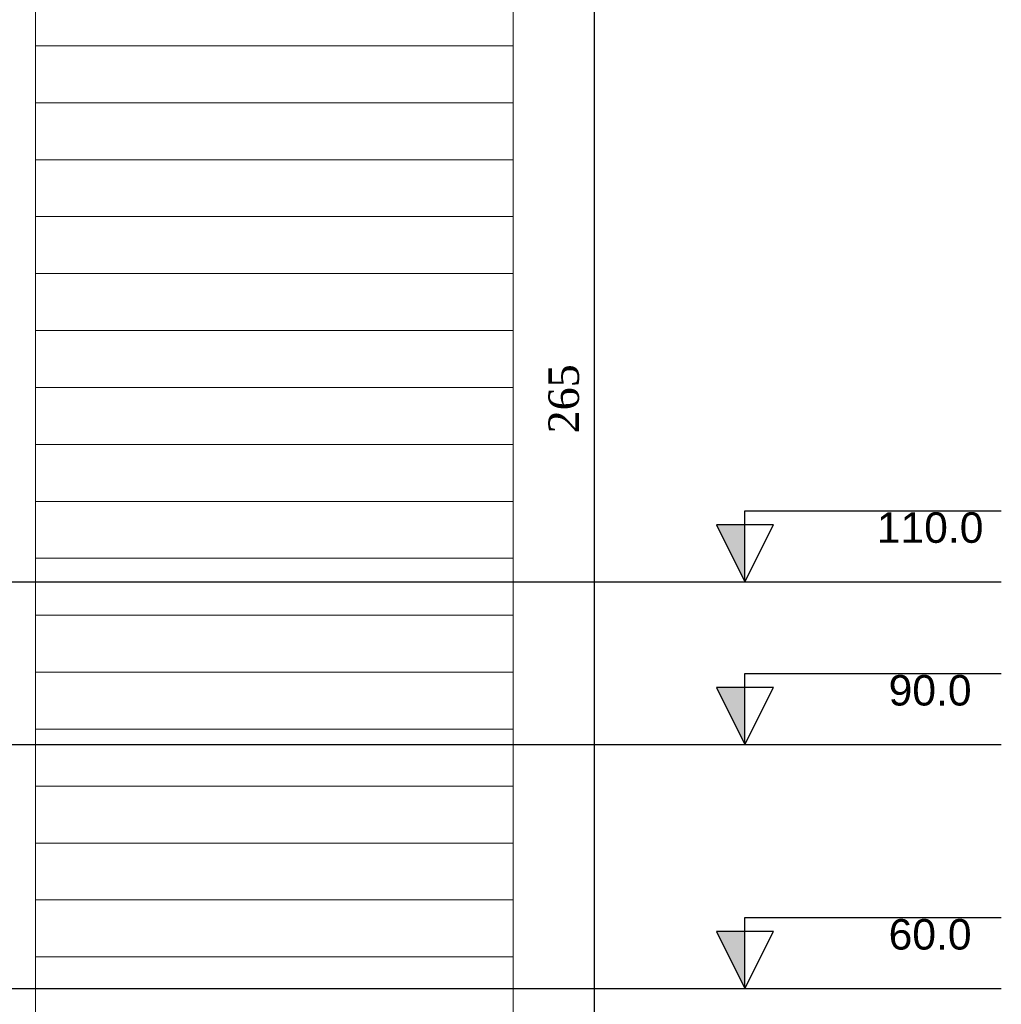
# Model space of a CAD drawing. Header units: millimetres. Extents: x -16331 to -10174, y -4135 to -3584.
# Tile 203 of 256: x -10298.28 to -10293.45, y -4018.49 to -4013.65. Entities that reach past the tile are written whole.
import ezdxf

# ---------------------------------------------------------------- set-up
doc = ezdxf.new("R2010")
doc.units = ezdxf.units.MM
for name, color, linetype, lineweight in [('DI-Cotas', 9, 'Continuous', 5), ('DI-Elementos externos em vista', 9, 'Continuous', 5), ('IFC-IfcDoor-Contorno', 250, 'Continuous', 5)]:
    doc.layers.add(name, color=color, linetype=linetype, lineweight=lineweight)
doc.layers.add('DI-Eixos', color=7, linetype='Continuous')
doc.layers.add('DI-Níveis', color=7, linetype='Continuous')
doc.styles.add('Arial', font='arial.ttf', dxfattribs={"height": 100})
doc.styles.add('TimesNewRoman', font='times.ttf')
doc.dimstyles.new('UM_25.000000', dxfattribs={"dimtxt": 0.18, "dimasz": 0.1, "dimexe": 0.1, "dimexo": 0.2, "dimgap": 0, "dimtad": 1, "dimtih": 1, "dimtoh": 1, "dimdec": 1, "dimlfac": 25, "dimzin": 0, "dimdsep": 46, "dimtxsty": 'Standard', "dimblk": 'CLOSED', "dimblk1": 'CLOSED', "dimblk2": 'CLOSED', "dimcen": 0.09, "dimdle": 0.1, "dimadec": 1, "dimazin": 2, "dimtfac": 1, "dimtdec": 4, "dimtofl": 0, "dimtmove": 0, "dimatfit": 3, "dimldrblk": 'CLOSED', "dimfxl": 1, "dimtolj": 1, "dimarcsym": 0})

# ---------------------------------------------------------------- blocks, each defined once
blk = doc.blocks.new('_Dot')
at = {"color": 0, "linetype": 'ByBlock', "lineweight": -2}
blk.add_line((-0.5, 0), (-1, 0), dxfattribs=at)
at = {"color": 0, "linetype": 'ByBlock', "const_width": 0.5}
blk.add_lwpolyline([(-0.25, 0, 1), (0.25, 0, 1)], format="xyb", close=True, dxfattribs=at)
blk = doc.blocks.new('*D226')
at = {"layer": 'Defpoints', "color": 0, "transparency": 16777216}
for p in [(-10295.4539, -4010.21), (-10295.4539, -4010.21), (-10295.4539, -4020.81)]:
    blk.add_point(p, dxfattribs=at)
at = {"layer": 'DI-Cotas', "color": 0, "lineweight": -2, "transparency": 16777216}
blk.add_line((-10295.4539, -4020.71), (-10295.4539, -4010.31), dxfattribs=at)
at = {"layer": 'DI-Cotas', "color": 0, "lineweight": -2, "transparency": 16777216, "xscale": 0.1, "yscale": 0.1, "zscale": 0.1}
for p, rotation in [((-10295.4539, -4010.21), 90), ((-10295.4539, -4020.81), 270)]:
    blk.add_blockref('_Dot', p, dxfattribs=dict(at, rotation=rotation))
at = {"layer": 'DI-Cotas', "transparency": 16777216, "insert": (-10295.6039, -4015.51), "char_height": 0.15, "attachment_point": 5, "rotation": 90, "style": 'TimesNewRoman'}
blk.add_mtext('\\A1;265', dxfattribs=at)

msp = doc.modelspace()

# ---------------------------------------------------------------- hatches: boundary and pattern name
at = {"layer": 'DI-Níveis', "linetype": 'Continuous'}
for points in [[(-10294.7139, -4016.41), (-10294.7139, -4016.13), (-10294.8539, -4016.13)], [(-10294.7139, -4017.21), (-10294.7139, -4016.93), (-10294.8539, -4016.93)], [(-10294.7139, -4018.41), (-10294.7139, -4018.13), (-10294.8539, -4018.13)]]:
    msp.add_hatch(color=7, dxfattribs=at).paths.add_polyline_path(points)

# ---------------------------------------------------------------- linework, layer by layer
at = {"layer": 'DI-Eixos'}
for p, q in [((-10313.8084, -4016.41), (-10293.4539, -4016.41)), ((-10313.8084, -4017.21), (-10293.4539, -4017.21)), ((-10313.8084, -4018.41), (-10293.4539, -4018.41))]:
    msp.add_line(p, q, dxfattribs=at)
at = {"layer": 'DI-Elementos externos em vista'}
for p, q in [((-10298.2008, -4014.3341), (-10298.2008, -4012.7059)), ((-10298.2008, -4013.5696), (-10298.2008, -4013.7096)), ((-10295.8539, -4013.7096), (-10295.8539, -4013.6015)), ((-10298.2008, -4013.7096), (-10298.2008, -4013.7741)), ((-10295.8539, -4013.7243), (-10295.8539, -4013.7096)), ((-10295.8539, -4013.7741), (-10295.8539, -4013.7243)), ((-10298.2008, -4013.7741), (-10295.8539, -4013.7741)), ((-10298.2008, -4013.7741), (-10298.2008, -4013.8496)), ((-10295.8539, -4013.7741), (-10298.2008, -4013.7741)), ((-10295.8539, -4013.7913), (-10295.8539, -4013.7741)), ((-10295.8539, -4013.8496), (-10295.8539, -4013.7913)), ((-10298.2008, -4013.8496), (-10298.2008, -4013.9896)), ((-10295.8539, -4013.8815), (-10295.8539, -4013.8496)), ((-10295.8539, -4013.9896), (-10295.8539, -4013.8815)), ((-10298.2008, -4013.9896), (-10298.2008, -4014.0541)), ((-10295.8539, -4014.0043), (-10295.8539, -4013.9896)), ((-10295.8539, -4014.0541), (-10295.8539, -4014.0043)), ((-10298.2008, -4014.0541), (-10295.8539, -4014.0541)), ((-10298.2008, -4014.0541), (-10298.2008, -4014.1296)), ((-10295.8539, -4014.0541), (-10298.2008, -4014.0541)), ((-10295.8539, -4014.0713), (-10295.8539, -4014.0541)), ((-10295.8539, -4014.1296), (-10295.8539, -4014.0713)), ((-10298.2008, -4014.1296), (-10298.2008, -4014.2696)), ((-10295.8539, -4014.1615), (-10295.8539, -4014.1296)), ((-10295.8539, -4014.2696), (-10295.8539, -4014.1615)), ((-10298.2008, -4014.2696), (-10298.2008, -4014.3341)), ((-10295.8539, -4014.2843), (-10295.8539, -4014.2696)), ((-10295.8539, -4014.3341), (-10295.8539, -4014.2843)), ((-10298.2008, -4014.6141), (-10298.2008, -4014.3341)), ((-10298.2008, -4014.3341), (-10295.8539, -4014.3341)), ((-10298.2008, -4014.3341), (-10298.2008, -4014.4096)), ((-10295.8539, -4014.3341), (-10298.2008, -4014.3341)), ((-10295.8539, -4014.3513), (-10295.8539, -4014.3341)), ((-10295.8539, -4014.4096), (-10295.8539, -4014.3513)), ((-10298.2008, -4014.4096), (-10298.2008, -4014.5496)), ((-10295.8539, -4014.4415), (-10295.8539, -4014.4096)), ((-10295.8539, -4014.5496), (-10295.8539, -4014.4415)), ((-10298.2008, -4014.5496), (-10298.2008, -4014.6141)), ((-10295.8539, -4014.5643), (-10295.8539, -4014.5496)), ((-10295.8539, -4014.6141), (-10295.8539, -4014.5643)), ((-10298.2008, -4014.8941), (-10298.2008, -4014.6141)), ((-10298.2008, -4014.6141), (-10295.8539, -4014.6141)), ((-10298.2008, -4014.6141), (-10298.2008, -4014.6896)), ((-10295.8539, -4014.6141), (-10298.2008, -4014.6141)), ((-10295.8539, -4014.6313), (-10295.8539, -4014.6141)), ((-10295.8539, -4014.6896), (-10295.8539, -4014.6313)), ((-10298.2008, -4014.6896), (-10298.2008, -4014.8296)), ((-10295.8539, -4014.7215), (-10295.8539, -4014.6896)), ((-10295.8539, -4014.8296), (-10295.8539, -4014.7215)), ((-10298.2008, -4014.8296), (-10298.2008, -4014.8941)), ((-10295.8539, -4014.8443), (-10295.8539, -4014.8296)), ((-10295.8539, -4014.8941), (-10295.8539, -4014.8443)), ((-10298.2008, -4015.1741), (-10298.2008, -4014.8941)), ((-10298.2008, -4014.8941), (-10295.8539, -4014.8941)), ((-10298.2008, -4014.8941), (-10298.2008, -4014.9696)), ((-10295.8539, -4014.8941), (-10298.2008, -4014.8941)), ((-10295.8539, -4014.9113), (-10295.8539, -4014.8941)), ((-10295.8539, -4014.9696), (-10295.8539, -4014.9113)), ((-10298.2008, -4014.9696), (-10298.2008, -4015.1096)), ((-10295.8539, -4015.0015), (-10295.8539, -4014.9696)), ((-10295.8539, -4015.1096), (-10295.8539, -4015.0015)), ((-10298.2008, -4015.1096), (-10298.2008, -4015.1741)), ((-10295.8539, -4015.1243), (-10295.8539, -4015.1096)), ((-10295.8539, -4015.1741), (-10295.8539, -4015.1243)), ((-10298.2008, -4015.4541), (-10298.2008, -4015.1741)), ((-10298.2008, -4015.1741), (-10295.8539, -4015.1741)), ((-10298.2008, -4015.1741), (-10298.2008, -4015.2496)), ((-10295.8539, -4015.1741), (-10298.2008, -4015.1741)), ((-10295.8539, -4015.1913), (-10295.8539, -4015.1741)), ((-10295.8539, -4015.2496), (-10295.8539, -4015.1913)), ((-10298.2008, -4015.2496), (-10298.2008, -4015.3896)), ((-10295.8539, -4015.2815), (-10295.8539, -4015.2496)), ((-10295.8539, -4015.3896), (-10295.8539, -4015.2815)), ((-10298.2008, -4015.3896), (-10298.2008, -4015.4541)), ((-10295.8539, -4015.4043), (-10295.8539, -4015.3896)), ((-10295.8539, -4015.4541), (-10295.8539, -4015.4043)), ((-10298.2008, -4015.7341), (-10298.2008, -4015.4541)), ((-10298.2008, -4015.4541), (-10295.8539, -4015.4541)), ((-10298.2008, -4015.4541), (-10298.2008, -4015.5296)), ((-10295.8539, -4015.4541), (-10298.2008, -4015.4541)), ((-10295.8539, -4015.4713), (-10295.8539, -4015.4541)), ((-10295.8539, -4015.5296), (-10295.8539, -4015.4713)), ((-10298.2008, -4015.5296), (-10298.2008, -4015.6696)), ((-10295.8539, -4015.5615), (-10295.8539, -4015.5296)), ((-10295.8539, -4015.6696), (-10295.8539, -4015.5615)), ((-10298.2008, -4015.6696), (-10298.2008, -4015.7341)), ((-10295.8539, -4015.6843), (-10295.8539, -4015.6696)), ((-10295.8539, -4015.7341), (-10295.8539, -4015.6843)), ((-10298.2008, -4016.0141), (-10298.2008, -4015.7341)), ((-10298.2008, -4015.7341), (-10295.8539, -4015.7341)), ((-10298.2008, -4015.7341), (-10298.2008, -4015.8096)), ((-10295.8539, -4015.7341), (-10298.2008, -4015.7341)), ((-10295.8539, -4015.7513), (-10295.8539, -4015.7341)), ((-10295.8539, -4015.8096), (-10295.8539, -4015.7513)), ((-10298.2008, -4015.8096), (-10298.2008, -4015.9496)), ((-10295.8539, -4015.8415), (-10295.8539, -4015.8096)), ((-10295.8539, -4015.9496), (-10295.8539, -4015.8415)), ((-10298.2008, -4015.9496), (-10298.2008, -4016.0141)), ((-10295.8539, -4015.9643), (-10295.8539, -4015.9496)), ((-10295.8539, -4016.0141), (-10295.8539, -4015.9643)), ((-10298.2008, -4016.2941), (-10298.2008, -4016.0141)), ((-10298.2008, -4016.0141), (-10295.8539, -4016.0141)), ((-10298.2008, -4016.0141), (-10298.2008, -4016.0896)), ((-10295.8539, -4016.0141), (-10298.2008, -4016.0141)), ((-10295.8539, -4016.0313), (-10295.8539, -4016.0141)), ((-10295.8539, -4016.0896), (-10295.8539, -4016.0313)), ((-10298.2008, -4016.0896), (-10298.2008, -4016.2296)), ((-10295.8539, -4016.1215), (-10295.8539, -4016.0896)), ((-10295.8539, -4016.2296), (-10295.8539, -4016.1215)), ((-10298.2008, -4016.2296), (-10298.2008, -4016.2941)), ((-10295.8539, -4016.2443), (-10295.8539, -4016.2296)), ((-10295.8539, -4016.2941), (-10295.8539, -4016.2443)), ((-10298.2008, -4016.5741), (-10298.2008, -4016.2941)), ((-10298.2008, -4016.2941), (-10295.8539, -4016.2941)), ((-10298.2008, -4016.2941), (-10298.2008, -4016.3696)), ((-10295.8539, -4016.2941), (-10298.2008, -4016.2941)), ((-10295.8539, -4016.3113), (-10295.8539, -4016.2941)), ((-10295.8539, -4016.3696), (-10295.8539, -4016.3113)), ((-10298.2008, -4016.3696), (-10298.2008, -4016.5096)), ((-10295.8539, -4016.4015), (-10295.8539, -4016.3696)), ((-10295.8539, -4016.5096), (-10295.8539, -4016.4015)), ((-10298.2008, -4016.5096), (-10298.2008, -4016.5741)), ((-10295.8539, -4016.5243), (-10295.8539, -4016.5096)), ((-10295.8539, -4016.5741), (-10295.8539, -4016.5243)), ((-10298.2008, -4016.8541), (-10298.2008, -4016.5741)), ((-10298.2008, -4016.5741), (-10295.8539, -4016.5741)), ((-10298.2008, -4016.5741), (-10298.2008, -4016.6496)), ((-10295.8539, -4016.5741), (-10298.2008, -4016.5741)), ((-10295.8539, -4016.5913), (-10295.8539, -4016.5741)), ((-10295.8539, -4016.6496), (-10295.8539, -4016.5913)), ((-10298.2008, -4016.6496), (-10298.2008, -4016.7896)), ((-10295.8539, -4016.6815), (-10295.8539, -4016.6496)), ((-10295.8539, -4016.7896), (-10295.8539, -4016.6815)), ((-10298.2008, -4016.7896), (-10298.2008, -4016.8541)), ((-10295.8539, -4016.8043), (-10295.8539, -4016.7896)), ((-10295.8539, -4016.8541), (-10295.8539, -4016.8043)), ((-10298.2008, -4017.1341), (-10298.2008, -4016.8541)), ((-10298.2008, -4016.8541), (-10295.8539, -4016.8541)), ((-10298.2008, -4016.8541), (-10298.2008, -4016.9296)), ((-10295.8539, -4016.8541), (-10298.2008, -4016.8541)), ((-10295.8539, -4016.8713), (-10295.8539, -4016.8541)), ((-10295.8539, -4016.9296), (-10295.8539, -4016.8713)), ((-10298.2008, -4016.9296), (-10298.2008, -4017.0696)), ((-10295.8539, -4016.9615), (-10295.8539, -4016.9296)), ((-10295.8539, -4017.0696), (-10295.8539, -4016.9615)), ((-10298.2008, -4017.0696), (-10298.2008, -4017.1341)), ((-10295.8539, -4017.0843), (-10295.8539, -4017.0696)), ((-10295.8539, -4017.1341), (-10295.8539, -4017.0843)), ((-10298.2008, -4017.4141), (-10298.2008, -4017.1341)), ((-10298.2008, -4017.1341), (-10295.8539, -4017.1341)), ((-10298.2008, -4017.1341), (-10298.2008, -4017.2096)), ((-10295.8539, -4017.1341), (-10298.2008, -4017.1341)), ((-10295.8539, -4017.1513), (-10295.8539, -4017.1341)), ((-10295.8539, -4017.2096), (-10295.8539, -4017.1513)), ((-10298.2008, -4017.2096), (-10298.2008, -4017.3496)), ((-10295.8539, -4017.2415), (-10295.8539, -4017.2096)), ((-10295.8539, -4017.3496), (-10295.8539, -4017.2415)), ((-10298.2008, -4017.3496), (-10298.2008, -4017.4141)), ((-10295.8539, -4017.3643), (-10295.8539, -4017.3496)), ((-10295.8539, -4017.4141), (-10295.8539, -4017.3643)), ((-10298.2008, -4017.6941), (-10298.2008, -4017.4141)), ((-10298.2008, -4017.4141), (-10295.8539, -4017.4141)), ((-10298.2008, -4017.4141), (-10298.2008, -4017.4896)), ((-10295.8539, -4017.4141), (-10298.2008, -4017.4141)), ((-10295.8539, -4017.4313), (-10295.8539, -4017.4141)), ((-10295.8539, -4017.4896), (-10295.8539, -4017.4313)), ((-10298.2008, -4017.4896), (-10298.2008, -4017.6296)), ((-10295.8539, -4017.5215), (-10295.8539, -4017.4896)), ((-10295.8539, -4017.6296), (-10295.8539, -4017.5215)), ((-10298.2008, -4017.6296), (-10298.2008, -4017.6941)), ((-10295.8539, -4017.6443), (-10295.8539, -4017.6296)), ((-10295.8539, -4017.6941), (-10295.8539, -4017.6443)), ((-10298.2008, -4017.9741), (-10298.2008, -4017.6941)), ((-10298.2008, -4017.6941), (-10295.8539, -4017.6941)), ((-10298.2008, -4017.6941), (-10298.2008, -4017.7696)), ((-10295.8539, -4017.6941), (-10298.2008, -4017.6941)), ((-10295.8539, -4017.7113), (-10295.8539, -4017.6941)), ((-10295.8539, -4017.7696), (-10295.8539, -4017.7113)), ((-10298.2008, -4017.7696), (-10298.2008, -4017.9096)), ((-10295.8539, -4017.8015), (-10295.8539, -4017.7696)), ((-10295.8539, -4017.9096), (-10295.8539, -4017.8015)), ((-10298.2008, -4017.9096), (-10298.2008, -4017.9741)), ((-10295.8539, -4017.9243), (-10295.8539, -4017.9096)), ((-10295.8539, -4017.9741), (-10295.8539, -4017.9243)), ((-10298.2008, -4018.2541), (-10298.2008, -4017.9741)), ((-10298.2008, -4017.9741), (-10295.8539, -4017.9741)), ((-10298.2008, -4017.9741), (-10298.2008, -4018.0496)), ((-10295.8539, -4017.9741), (-10298.2008, -4017.9741)), ((-10295.8539, -4017.9913), (-10295.8539, -4017.9741)), ((-10295.8539, -4018.0496), (-10295.8539, -4017.9913)), ((-10298.2008, -4018.0496), (-10298.2008, -4018.1896)), ((-10295.8539, -4018.0815), (-10295.8539, -4018.0496)), ((-10295.8539, -4018.1896), (-10295.8539, -4018.0815)), ((-10298.2008, -4018.1896), (-10298.2008, -4018.2541)), ((-10295.8539, -4018.2043), (-10295.8539, -4018.1896)), ((-10295.8539, -4018.2541), (-10295.8539, -4018.2043)), ((-10298.2008, -4018.5341), (-10298.2008, -4018.2541)), ((-10298.2008, -4018.2541), (-10295.8539, -4018.2541)), ((-10298.2008, -4018.2541), (-10298.2008, -4018.3296)), ((-10295.8539, -4018.2541), (-10298.2008, -4018.2541)), ((-10295.8539, -4018.2713), (-10295.8539, -4018.2541)), ((-10295.8539, -4018.3296), (-10295.8539, -4018.2713)), ((-10298.2008, -4018.3296), (-10298.2008, -4018.4696)), ((-10295.8539, -4018.3615), (-10295.8539, -4018.3296)), ((-10295.8539, -4018.4696), (-10295.8539, -4018.3615)), ((-10298.2008, -4018.4696), (-10298.2008, -4018.5341)), ((-10295.8539, -4018.4843), (-10295.8539, -4018.4696)), ((-10295.8539, -4018.5341), (-10295.8539, -4018.4843))]:
    msp.add_line(p, q, dxfattribs=at)
at = {"layer": 'DI-Níveis'}
for points in [[(-10294.7139, -4016.41), (-10294.5739, -4016.13), (-10294.8539, -4016.13), (-10294.7139, -4016.41), (-10294.7139, -4016.06), (-10293.4539, -4016.06)], [(-10294.7139, -4016.41), (-10294.7139, -4016.13), (-10294.8539, -4016.13), (-10294.7139, -4016.41)], [(-10294.7139, -4017.21), (-10294.5739, -4016.93), (-10294.8539, -4016.93), (-10294.7139, -4017.21), (-10294.7139, -4016.86), (-10293.4539, -4016.86)], [(-10294.7139, -4017.21), (-10294.7139, -4016.93), (-10294.8539, -4016.93), (-10294.7139, -4017.21)], [(-10294.7139, -4018.41), (-10294.5739, -4018.13), (-10294.8539, -4018.13), (-10294.7139, -4018.41), (-10294.7139, -4018.06), (-10293.4539, -4018.06)], [(-10294.7139, -4018.41), (-10294.7139, -4018.13), (-10294.8539, -4018.13), (-10294.7139, -4018.41)]]:
    msp.add_lwpolyline(points, dxfattribs=at)
at = {"layer": 'IFC-IfcDoor-Contorno', "lineweight": 5}
for p, q in [((-10298.2008, -4014.3341), (-10298.2008, -4012.7059)), ((-10298.2008, -4013.5696), (-10298.2008, -4013.7096)), ((-10295.8539, -4013.7096), (-10295.8539, -4013.6015)), ((-10298.2008, -4013.7096), (-10298.2008, -4013.7741)), ((-10295.8539, -4013.7243), (-10295.8539, -4013.7096)), ((-10295.8539, -4013.7741), (-10295.8539, -4013.7243)), ((-10298.2008, -4013.7741), (-10295.8539, -4013.7741)), ((-10298.2008, -4013.7741), (-10298.2008, -4013.8496)), ((-10295.8539, -4013.7741), (-10298.2008, -4013.7741)), ((-10295.8539, -4013.7913), (-10295.8539, -4013.7741)), ((-10295.8539, -4013.8496), (-10295.8539, -4013.7913)), ((-10298.2008, -4013.8496), (-10298.2008, -4013.9896)), ((-10295.8539, -4013.8815), (-10295.8539, -4013.8496)), ((-10295.8539, -4013.9896), (-10295.8539, -4013.8815)), ((-10298.2008, -4013.9896), (-10298.2008, -4014.0541)), ((-10295.8539, -4014.0043), (-10295.8539, -4013.9896)), ((-10295.8539, -4014.0541), (-10295.8539, -4014.0043)), ((-10298.2008, -4014.0541), (-10295.8539, -4014.0541)), ((-10298.2008, -4014.0541), (-10298.2008, -4014.1296)), ((-10295.8539, -4014.0541), (-10298.2008, -4014.0541)), ((-10295.8539, -4014.0713), (-10295.8539, -4014.0541)), ((-10295.8539, -4014.1296), (-10295.8539, -4014.0713)), ((-10298.2008, -4014.1296), (-10298.2008, -4014.2696)), ((-10295.8539, -4014.1615), (-10295.8539, -4014.1296)), ((-10295.8539, -4014.2696), (-10295.8539, -4014.1615)), ((-10298.2008, -4014.2696), (-10298.2008, -4014.3341)), ((-10295.8539, -4014.2843), (-10295.8539, -4014.2696)), ((-10295.8539, -4014.3341), (-10295.8539, -4014.2843)), ((-10298.2008, -4014.6141), (-10298.2008, -4014.3341)), ((-10298.2008, -4014.3341), (-10295.8539, -4014.3341)), ((-10298.2008, -4014.3341), (-10298.2008, -4014.4096)), ((-10295.8539, -4014.3341), (-10298.2008, -4014.3341)), ((-10295.8539, -4014.3513), (-10295.8539, -4014.3341)), ((-10295.8539, -4014.4096), (-10295.8539, -4014.3513)), ((-10298.2008, -4014.4096), (-10298.2008, -4014.5496)), ((-10295.8539, -4014.4415), (-10295.8539, -4014.4096)), ((-10295.8539, -4014.5496), (-10295.8539, -4014.4415)), ((-10298.2008, -4014.5496), (-10298.2008, -4014.6141)), ((-10295.8539, -4014.5643), (-10295.8539, -4014.5496)), ((-10295.8539, -4014.6141), (-10295.8539, -4014.5643)), ((-10298.2008, -4014.8941), (-10298.2008, -4014.6141)), ((-10298.2008, -4014.6141), (-10295.8539, -4014.6141)), ((-10298.2008, -4014.6141), (-10298.2008, -4014.6896)), ((-10295.8539, -4014.6141), (-10298.2008, -4014.6141)), ((-10295.8539, -4014.6313), (-10295.8539, -4014.6141)), ((-10295.8539, -4014.6896), (-10295.8539, -4014.6313)), ((-10298.2008, -4014.6896), (-10298.2008, -4014.8296)), ((-10295.8539, -4014.7215), (-10295.8539, -4014.6896)), ((-10295.8539, -4014.8296), (-10295.8539, -4014.7215)), ((-10298.2008, -4014.8296), (-10298.2008, -4014.8941)), ((-10295.8539, -4014.8443), (-10295.8539, -4014.8296)), ((-10295.8539, -4014.8941), (-10295.8539, -4014.8443)), ((-10298.2008, -4015.1741), (-10298.2008, -4014.8941)), ((-10298.2008, -4014.8941), (-10295.8539, -4014.8941)), ((-10298.2008, -4014.8941), (-10298.2008, -4014.9696)), ((-10295.8539, -4014.8941), (-10298.2008, -4014.8941)), ((-10295.8539, -4014.9113), (-10295.8539, -4014.8941)), ((-10295.8539, -4014.9696), (-10295.8539, -4014.9113)), ((-10298.2008, -4014.9696), (-10298.2008, -4015.1096)), ((-10295.8539, -4015.0015), (-10295.8539, -4014.9696)), ((-10295.8539, -4015.1096), (-10295.8539, -4015.0015)), ((-10298.2008, -4015.1096), (-10298.2008, -4015.1741)), ((-10295.8539, -4015.1243), (-10295.8539, -4015.1096)), ((-10295.8539, -4015.1741), (-10295.8539, -4015.1243)), ((-10298.2008, -4015.4541), (-10298.2008, -4015.1741)), ((-10298.2008, -4015.1741), (-10295.8539, -4015.1741)), ((-10298.2008, -4015.1741), (-10298.2008, -4015.2496)), ((-10295.8539, -4015.1741), (-10298.2008, -4015.1741)), ((-10295.8539, -4015.1913), (-10295.8539, -4015.1741)), ((-10295.8539, -4015.2496), (-10295.8539, -4015.1913)), ((-10298.2008, -4015.2496), (-10298.2008, -4015.3896)), ((-10295.8539, -4015.2815), (-10295.8539, -4015.2496)), ((-10295.8539, -4015.3896), (-10295.8539, -4015.2815)), ((-10298.2008, -4015.3896), (-10298.2008, -4015.4541)), ((-10295.8539, -4015.4043), (-10295.8539, -4015.3896)), ((-10295.8539, -4015.4541), (-10295.8539, -4015.4043)), ((-10298.2008, -4015.7341), (-10298.2008, -4015.4541)), ((-10298.2008, -4015.4541), (-10295.8539, -4015.4541)), ((-10298.2008, -4015.4541), (-10298.2008, -4015.5296)), ((-10295.8539, -4015.4541), (-10298.2008, -4015.4541)), ((-10295.8539, -4015.4713), (-10295.8539, -4015.4541)), ((-10295.8539, -4015.5296), (-10295.8539, -4015.4713)), ((-10298.2008, -4015.5296), (-10298.2008, -4015.6696)), ((-10295.8539, -4015.5615), (-10295.8539, -4015.5296)), ((-10295.8539, -4015.6696), (-10295.8539, -4015.5615)), ((-10298.2008, -4015.6696), (-10298.2008, -4015.7341)), ((-10295.8539, -4015.6843), (-10295.8539, -4015.6696)), ((-10295.8539, -4015.7341), (-10295.8539, -4015.6843)), ((-10298.2008, -4016.0141), (-10298.2008, -4015.7341)), ((-10298.2008, -4015.7341), (-10295.8539, -4015.7341)), ((-10298.2008, -4015.7341), (-10298.2008, -4015.8096)), ((-10295.8539, -4015.7341), (-10298.2008, -4015.7341)), ((-10295.8539, -4015.7513), (-10295.8539, -4015.7341)), ((-10295.8539, -4015.8096), (-10295.8539, -4015.7513)), ((-10298.2008, -4015.8096), (-10298.2008, -4015.9496)), ((-10295.8539, -4015.8415), (-10295.8539, -4015.8096)), ((-10295.8539, -4015.9496), (-10295.8539, -4015.8415)), ((-10298.2008, -4015.9496), (-10298.2008, -4016.0141)), ((-10295.8539, -4015.9643), (-10295.8539, -4015.9496)), ((-10295.8539, -4016.0141), (-10295.8539, -4015.9643)), ((-10298.2008, -4016.2941), (-10298.2008, -4016.0141)), ((-10298.2008, -4016.0141), (-10295.8539, -4016.0141)), ((-10298.2008, -4016.0141), (-10298.2008, -4016.0896)), ((-10295.8539, -4016.0141), (-10298.2008, -4016.0141)), ((-10295.8539, -4016.0313), (-10295.8539, -4016.0141)), ((-10295.8539, -4016.0896), (-10295.8539, -4016.0313)), ((-10298.2008, -4016.0896), (-10298.2008, -4016.2296)), ((-10295.8539, -4016.1215), (-10295.8539, -4016.0896)), ((-10295.8539, -4016.2296), (-10295.8539, -4016.1215)), ((-10298.2008, -4016.2296), (-10298.2008, -4016.2941)), ((-10295.8539, -4016.2443), (-10295.8539, -4016.2296)), ((-10295.8539, -4016.2941), (-10295.8539, -4016.2443)), ((-10298.2008, -4016.5741), (-10298.2008, -4016.2941)), ((-10298.2008, -4016.2941), (-10295.8539, -4016.2941)), ((-10298.2008, -4016.2941), (-10298.2008, -4016.3696)), ((-10295.8539, -4016.2941), (-10298.2008, -4016.2941)), ((-10295.8539, -4016.3113), (-10295.8539, -4016.2941)), ((-10295.8539, -4016.3696), (-10295.8539, -4016.3113)), ((-10298.2008, -4016.3696), (-10298.2008, -4016.5096)), ((-10295.8539, -4016.4015), (-10295.8539, -4016.3696)), ((-10295.8539, -4016.5096), (-10295.8539, -4016.4015)), ((-10298.2008, -4016.5096), (-10298.2008, -4016.5741)), ((-10295.8539, -4016.5243), (-10295.8539, -4016.5096)), ((-10295.8539, -4016.5741), (-10295.8539, -4016.5243)), ((-10298.2008, -4016.8541), (-10298.2008, -4016.5741)), ((-10298.2008, -4016.5741), (-10295.8539, -4016.5741)), ((-10298.2008, -4016.5741), (-10298.2008, -4016.6496)), ((-10295.8539, -4016.5741), (-10298.2008, -4016.5741)), ((-10295.8539, -4016.5913), (-10295.8539, -4016.5741)), ((-10295.8539, -4016.6496), (-10295.8539, -4016.5913)), ((-10298.2008, -4016.6496), (-10298.2008, -4016.7896)), ((-10295.8539, -4016.6815), (-10295.8539, -4016.6496)), ((-10295.8539, -4016.7896), (-10295.8539, -4016.6815)), ((-10298.2008, -4016.7896), (-10298.2008, -4016.8541)), ((-10295.8539, -4016.8043), (-10295.8539, -4016.7896)), ((-10295.8539, -4016.8541), (-10295.8539, -4016.8043)), ((-10298.2008, -4017.1341), (-10298.2008, -4016.8541)), ((-10298.2008, -4016.8541), (-10295.8539, -4016.8541)), ((-10298.2008, -4016.8541), (-10298.2008, -4016.9296)), ((-10295.8539, -4016.8541), (-10298.2008, -4016.8541)), ((-10295.8539, -4016.8713), (-10295.8539, -4016.8541)), ((-10295.8539, -4016.9296), (-10295.8539, -4016.8713)), ((-10298.2008, -4016.9296), (-10298.2008, -4017.0696)), ((-10295.8539, -4016.9615), (-10295.8539, -4016.9296)), ((-10295.8539, -4017.0696), (-10295.8539, -4016.9615)), ((-10298.2008, -4017.0696), (-10298.2008, -4017.1341)), ((-10295.8539, -4017.0843), (-10295.8539, -4017.0696)), ((-10295.8539, -4017.1341), (-10295.8539, -4017.0843)), ((-10298.2008, -4017.4141), (-10298.2008, -4017.1341)), ((-10298.2008, -4017.1341), (-10295.8539, -4017.1341)), ((-10298.2008, -4017.1341), (-10298.2008, -4017.2096)), ((-10295.8539, -4017.1341), (-10298.2008, -4017.1341)), ((-10295.8539, -4017.1513), (-10295.8539, -4017.1341)), ((-10295.8539, -4017.2096), (-10295.8539, -4017.1513)), ((-10298.2008, -4017.2096), (-10298.2008, -4017.3496)), ((-10295.8539, -4017.2415), (-10295.8539, -4017.2096)), ((-10295.8539, -4017.3496), (-10295.8539, -4017.2415)), ((-10298.2008, -4017.3496), (-10298.2008, -4017.4141)), ((-10295.8539, -4017.3643), (-10295.8539, -4017.3496)), ((-10295.8539, -4017.4141), (-10295.8539, -4017.3643)), ((-10298.2008, -4017.6941), (-10298.2008, -4017.4141)), ((-10298.2008, -4017.4141), (-10295.8539, -4017.4141)), ((-10298.2008, -4017.4141), (-10298.2008, -4017.4896)), ((-10295.8539, -4017.4141), (-10298.2008, -4017.4141)), ((-10295.8539, -4017.4313), (-10295.8539, -4017.4141)), ((-10295.8539, -4017.4896), (-10295.8539, -4017.4313)), ((-10298.2008, -4017.4896), (-10298.2008, -4017.6296)), ((-10295.8539, -4017.5215), (-10295.8539, -4017.4896)), ((-10295.8539, -4017.6296), (-10295.8539, -4017.5215)), ((-10298.2008, -4017.6296), (-10298.2008, -4017.6941)), ((-10295.8539, -4017.6443), (-10295.8539, -4017.6296)), ((-10295.8539, -4017.6941), (-10295.8539, -4017.6443)), ((-10298.2008, -4017.9741), (-10298.2008, -4017.6941)), ((-10298.2008, -4017.6941), (-10295.8539, -4017.6941)), ((-10298.2008, -4017.6941), (-10298.2008, -4017.7696)), ((-10295.8539, -4017.6941), (-10298.2008, -4017.6941)), ((-10295.8539, -4017.7113), (-10295.8539, -4017.6941)), ((-10295.8539, -4017.7696), (-10295.8539, -4017.7113)), ((-10298.2008, -4017.7696), (-10298.2008, -4017.9096)), ((-10295.8539, -4017.8015), (-10295.8539, -4017.7696)), ((-10295.8539, -4017.9096), (-10295.8539, -4017.8015)), ((-10298.2008, -4017.9096), (-10298.2008, -4017.9741)), ((-10295.8539, -4017.9243), (-10295.8539, -4017.9096)), ((-10295.8539, -4017.9741), (-10295.8539, -4017.9243)), ((-10298.2008, -4018.2541), (-10298.2008, -4017.9741)), ((-10298.2008, -4017.9741), (-10295.8539, -4017.9741)), ((-10298.2008, -4017.9741), (-10298.2008, -4018.0496)), ((-10295.8539, -4017.9741), (-10298.2008, -4017.9741)), ((-10295.8539, -4017.9913), (-10295.8539, -4017.9741)), ((-10295.8539, -4018.0496), (-10295.8539, -4017.9913)), ((-10298.2008, -4018.0496), (-10298.2008, -4018.1896)), ((-10295.8539, -4018.0815), (-10295.8539, -4018.0496)), ((-10295.8539, -4018.1896), (-10295.8539, -4018.0815)), ((-10298.2008, -4018.1896), (-10298.2008, -4018.2541)), ((-10295.8539, -4018.2043), (-10295.8539, -4018.1896)), ((-10295.8539, -4018.2541), (-10295.8539, -4018.2043)), ((-10298.2008, -4018.5341), (-10298.2008, -4018.2541)), ((-10298.2008, -4018.2541), (-10295.8539, -4018.2541)), ((-10298.2008, -4018.2541), (-10298.2008, -4018.3296)), ((-10295.8539, -4018.2541), (-10298.2008, -4018.2541)), ((-10295.8539, -4018.2713), (-10295.8539, -4018.2541)), ((-10295.8539, -4018.3296), (-10295.8539, -4018.2713)), ((-10298.2008, -4018.3296), (-10298.2008, -4018.4696)), ((-10295.8539, -4018.3615), (-10295.8539, -4018.3296)), ((-10295.8539, -4018.4696), (-10295.8539, -4018.3615)), ((-10298.2008, -4018.4696), (-10298.2008, -4018.5341)), ((-10295.8539, -4018.4843), (-10295.8539, -4018.4696)), ((-10295.8539, -4018.5341), (-10295.8539, -4018.4843))]:
    msp.add_line(p, q, dxfattribs=at)

# ---------------------------------------------------------------- texts
at = {"layer": 'DI-Níveis', "char_height": 0.15, "width": 0.582393, "attachment_point": 8, "line_spacing_factor": 0.6, "style": 'Arial'}
for s, insert in [('110.0', (-10293.8039, -4016.2202)), ('90.0', (-10293.8039, -4017.0202)), ('60.0', (-10293.8039, -4018.2202))]:
    msp.add_mtext(s, dxfattribs=dict(at, insert=insert))

# ---------------------------------------------------------------- dimensions: what is measured, and where the dimension line sits
at = {"layer": 'DI-Cotas'}
dim = msp.add_linear_dim(base=(-10295.4539, -4010.21), p1=(-10295.4539, -4020.81), p2=(-10295.4539, -4010.21), angle=90, dimstyle='UM_25.000000', override={"dimtxt": 0.15, "dimasz": 0.1, "dimexe": 0.1, "dimexo": 0.2, "dimtad": 1, "dimtih": 0, "dimtoh": 0, "dimdec": 1, "dimlfac": 25, "dimzin": 8, "dimtxsty": 'TimesNewRoman', "dimblk": 'Dot', "dimblk1": 'Dot', "dimblk2": 'Dot', "dimsah": 1, "dimdle": 0.1, "dimse1": 1, "dimse2": 1, "dimclrt": 256, "dimadec": 1, "dimazin": 3, "dimtmove": 2, "dimldrblk": 'Dot'}, dxfattribs=at)
dim.commit()
dim.dimension.update_dxf_attribs({"geometry": '*D226', "text_midpoint": (-10295.6039, -4015.51), "dimtype": 160, "text_rotation": 90})

doc.saveas('drawing.dxf')
